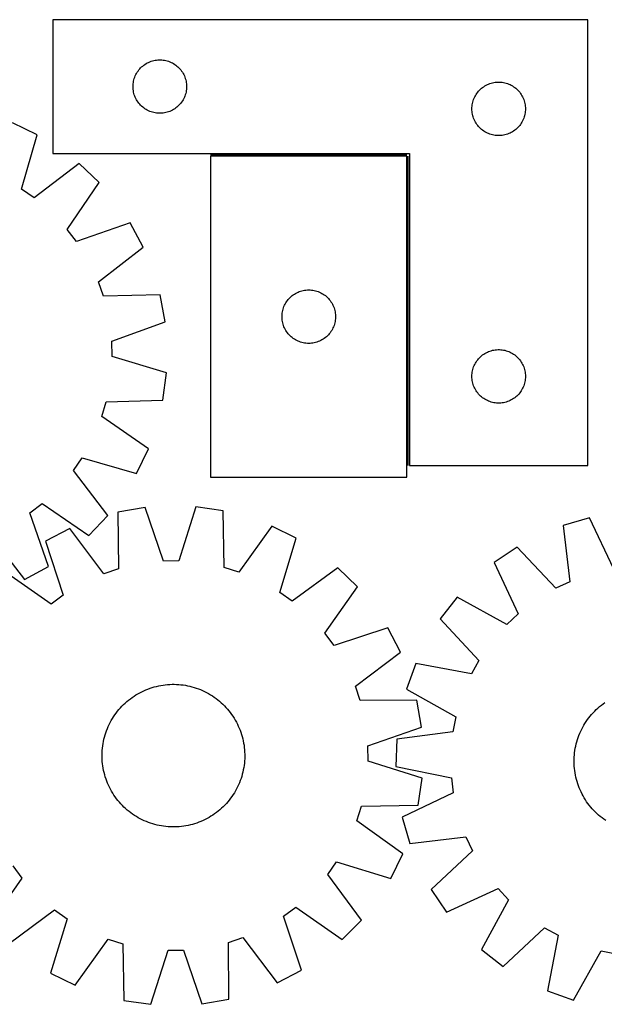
# Model space of a CAD drawing. Header units: millimetres. Extents: x 7 to 1493, y 7 to 2993.
# Tile 8 of 12: x 608 to 936, y 2124 to 2677. Entities that reach past the tile are written whole.
import ezdxf

# ---------------------------------------------------------------- set-up
doc = ezdxf.new("R2010")
doc.units = ezdxf.units.MM
doc.layers.add('COMMON', color=5, linetype='CONTINUOUS', true_color=0x0000ff)
doc.layers.add('CUT', color=7, linetype='CONTINUOUS', true_color=0x000000)

msp = doc.modelspace()

# ---------------------------------------------------------------- linework, layer by layer
at = {"layer": 'COMMON'}
for p, q in [((825.501551, 2600.802034), (715.501551, 2600.802034)), ((826.251552, 2426.552034), (826.251552, 2600.052033))]:
    msp.add_line(p, q, dxfattribs=at)
at = {"layer": 'CUT'}
for p, q in [((927.001552, 2676.552034), (627.001552, 2676.552034)), ((627.001552, 2676.552034), (627.001552, 2601.552034)), ((927.001552, 2426.552034), (927.001552, 2676.552034)), ((676.812452, 2650.060314), (677.392654, 2650.570241)), ((677.392654, 2650.570241), (677.998338, 2651.049623)), ((677.998338, 2651.049623), (678.627896, 2651.497189)), ((678.627896, 2651.497189), (679.27966, 2651.911753)), ((679.27966, 2651.911753), (679.951901, 2652.292216)), ((679.951901, 2652.292216), (680.642836, 2652.637568)), ((680.642836, 2652.637568), (681.350634, 2652.946893)), ((681.350634, 2652.946893), (682.073416, 2653.219372)), ((682.073416, 2653.219372), (682.809267, 2653.454282)), ((682.809267, 2653.454282), (683.556236, 2653.650999)), ((683.556236, 2653.650999), (684.312341, 2653.809003)), ((684.312341, 2653.809003), (685.075577, 2653.927874)), ((685.075577, 2653.927874), (685.84392, 2654.007297)), ((685.84392, 2654.007297), (686.615333, 2654.047061)), ((686.615333, 2654.047061), (687.387771, 2654.047061)), ((687.387771, 2654.047061), (688.159184, 2654.007297)), ((688.159184, 2654.007297), (688.927527, 2653.927874)), ((688.927527, 2653.927874), (689.690763, 2653.809003)), ((689.690763, 2653.809003), (690.446868, 2653.650999)), ((690.446868, 2653.650999), (691.193836, 2653.454282)), ((691.193836, 2653.454282), (691.929688, 2653.219372)), ((691.929688, 2653.219372), (692.65247, 2652.946893)), ((692.65247, 2652.946893), (693.360268, 2652.637568)), ((693.360268, 2652.637568), (694.051203, 2652.292216)), ((694.051203, 2652.292216), (694.723444, 2651.911753)), ((694.723444, 2651.911753), (695.375208, 2651.497189)), ((695.375208, 2651.497189), (696.004766, 2651.049623)), ((696.004766, 2651.049623), (696.61045, 2650.570241)), ((696.61045, 2650.570241), (697.190652, 2650.060314)), ((672.9658, 2644.343315), (673.256798, 2645.058842)), ((673.256798, 2645.058842), (673.584246, 2645.758441)), ((673.584246, 2645.758441), (673.947273, 2646.440255)), ((673.947273, 2646.440255), (674.344919, 2647.102477)), ((674.344919, 2647.102477), (674.776127, 2647.74335)), ((674.776127, 2647.74335), (675.239755, 2648.361176)), ((675.239755, 2648.361176), (675.734573, 2648.954316)), ((675.734573, 2648.954316), (676.259269, 2649.521196)), ((676.259269, 2649.521196), (676.812452, 2650.060314)), ((697.190652, 2650.060314), (697.743835, 2649.521196)), ((697.743835, 2649.521196), (698.268531, 2648.954316)), ((698.268531, 2648.954316), (698.763349, 2648.361176)), ((698.763349, 2648.361176), (699.226977, 2647.74335)), ((699.226977, 2647.74335), (699.658185, 2647.102477)), ((699.658185, 2647.102477), (700.055831, 2646.440255)), ((700.055831, 2646.440255), (700.418858, 2645.758441)), ((700.418858, 2645.758441), (700.746306, 2645.058842)), ((700.746306, 2645.058842), (701.037304, 2644.343315)), ((672.001552, 2639.052034), (672.021441, 2639.824215)), ((672.021441, 2639.824215), (672.081054, 2640.594349)), ((672.081054, 2640.594349), (672.180234, 2641.360393)), ((672.180234, 2641.360393), (672.318717, 2642.120315)), ((672.318717, 2642.120315), (672.496136, 2642.872101)), ((672.496136, 2642.872101), (672.712021, 2643.613756)), ((672.712021, 2643.613756), (672.9658, 2644.343315)), ((701.037304, 2644.343315), (701.291083, 2643.613756)), ((701.291083, 2643.613756), (701.506968, 2642.872101)), ((701.506968, 2642.872101), (701.684387, 2642.120315)), ((701.684387, 2642.120315), (701.82287, 2641.360393)), ((701.82287, 2641.360393), (701.92205, 2640.594349)), ((701.92205, 2640.594349), (701.981663, 2639.824215)), ((701.981663, 2639.824215), (702.001552, 2639.052034)), ((868.627896, 2638.997189), (869.27966, 2639.411753)), ((869.27966, 2639.411753), (869.951901, 2639.792216)), ((869.951901, 2639.792216), (870.642836, 2640.137568)), ((870.642836, 2640.137568), (871.350634, 2640.446893)), ((871.350634, 2640.446893), (872.073416, 2640.719372)), ((872.073416, 2640.719372), (872.809267, 2640.954282)), ((872.809267, 2640.954282), (873.556236, 2641.150999)), ((873.556236, 2641.150999), (874.312341, 2641.309003)), ((874.312341, 2641.309003), (875.075577, 2641.427874)), ((875.075577, 2641.427874), (875.84392, 2641.507297)), ((875.84392, 2641.507297), (876.615333, 2641.547061)), ((876.615333, 2641.547061), (877.387771, 2641.547061)), ((877.387771, 2641.547061), (878.159184, 2641.507297)), ((878.159184, 2641.507297), (878.927527, 2641.427874)), ((878.927527, 2641.427874), (879.690763, 2641.309003)), ((879.690763, 2641.309003), (880.446868, 2641.150999)), ((880.446868, 2641.150999), (881.193836, 2640.954282)), ((881.193836, 2640.954282), (881.929688, 2640.719372)), ((881.929688, 2640.719372), (882.65247, 2640.446893)), ((882.65247, 2640.446893), (883.360268, 2640.137568)), ((883.360268, 2640.137568), (884.051203, 2639.792216)), ((884.051203, 2639.792216), (884.723444, 2639.411753)), ((884.723444, 2639.411753), (885.375208, 2638.997189)), ((672.021441, 2638.279853), (672.001552, 2639.052034)), ((672.081054, 2637.509719), (672.021441, 2638.279853)), ((672.180234, 2636.743675), (672.081054, 2637.509719)), ((672.318717, 2635.983753), (672.180234, 2636.743675)), ((672.496136, 2635.231967), (672.318717, 2635.983753)), ((672.712021, 2634.490311), (672.496136, 2635.231967)), ((672.9658, 2633.760753), (672.712021, 2634.490311)), ((673.256798, 2633.045225), (672.9658, 2633.760753)), ((701.037304, 2633.760753), (700.746306, 2633.045225)), ((701.291083, 2634.490311), (701.037304, 2633.760753)), ((701.506968, 2635.231967), (701.291083, 2634.490311)), ((701.684387, 2635.983753), (701.506968, 2635.231967)), ((701.82287, 2636.743675), (701.684387, 2635.983753)), ((701.92205, 2637.509719), (701.82287, 2636.743675)), ((701.981663, 2638.279853), (701.92205, 2637.509719)), ((702.001552, 2639.052034), (701.981663, 2638.279853)), ((863.584246, 2633.258441), (863.947273, 2633.940255)), ((863.947273, 2633.940255), (864.344919, 2634.602477)), ((864.344919, 2634.602477), (864.776127, 2635.24335)), ((864.776127, 2635.24335), (865.239755, 2635.861176)), ((865.239755, 2635.861176), (865.734573, 2636.454316)), ((865.734573, 2636.454316), (866.259269, 2637.021196)), ((866.259269, 2637.021196), (866.812452, 2637.560314)), ((866.812452, 2637.560314), (867.392654, 2638.070241)), ((867.392654, 2638.070241), (867.998338, 2638.549623)), ((867.998338, 2638.549623), (868.627896, 2638.997189)), ((885.375208, 2638.997189), (886.004766, 2638.549623)), ((886.004766, 2638.549623), (886.61045, 2638.070241)), ((886.61045, 2638.070241), (887.190652, 2637.560314)), ((887.190652, 2637.560314), (887.743835, 2637.021196)), ((887.743835, 2637.021196), (888.268531, 2636.454316)), ((888.268531, 2636.454316), (888.763349, 2635.861176)), ((888.763349, 2635.861176), (889.226977, 2635.24335)), ((889.226977, 2635.24335), (889.658185, 2634.602477)), ((889.658185, 2634.602477), (890.055831, 2633.940255)), ((890.055831, 2633.940255), (890.418858, 2633.258441)), ((673.584246, 2632.345627), (673.256798, 2633.045225)), ((673.947273, 2631.663813), (673.584246, 2632.345627)), ((674.344919, 2631.001591), (673.947273, 2631.663813)), ((674.776127, 2630.360717), (674.344919, 2631.001591)), ((675.239755, 2629.742892), (674.776127, 2630.360717)), ((675.734573, 2629.149752), (675.239755, 2629.742892)), ((676.259269, 2628.582872), (675.734573, 2629.149752)), ((676.812452, 2628.043753), (676.259269, 2628.582872)), ((677.392654, 2627.533827), (676.812452, 2628.043753)), ((697.190652, 2628.043753), (696.61045, 2627.533827)), ((697.743835, 2628.582872), (697.190652, 2628.043753)), ((698.268531, 2629.149752), (697.743835, 2628.582872)), ((698.763349, 2629.742892), (698.268531, 2629.149752)), ((699.226977, 2630.360717), (698.763349, 2629.742892)), ((699.658185, 2631.001591), (699.226977, 2630.360717)), ((700.055831, 2631.663813), (699.658185, 2631.001591)), ((700.418858, 2632.345627), (700.055831, 2631.663813)), ((700.746306, 2633.045225), (700.418858, 2632.345627)), ((862.021441, 2627.324215), (862.081054, 2628.094349)), ((862.081054, 2628.094349), (862.180234, 2628.860393)), ((862.180234, 2628.860393), (862.318717, 2629.620315)), ((862.318717, 2629.620315), (862.496136, 2630.372101)), ((862.496136, 2630.372101), (862.712021, 2631.113756)), ((862.712021, 2631.113756), (862.9658, 2631.843315)), ((862.9658, 2631.843315), (863.256798, 2632.558842)), ((863.256798, 2632.558842), (863.584246, 2633.258441)), ((890.418858, 2633.258441), (890.746306, 2632.558842)), ((890.746306, 2632.558842), (891.037304, 2631.843315)), ((891.037304, 2631.843315), (891.291083, 2631.113756)), ((891.291083, 2631.113756), (891.506968, 2630.372101)), ((891.506968, 2630.372101), (891.684387, 2629.620315)), ((891.684387, 2629.620315), (891.82287, 2628.860393)), ((891.82287, 2628.860393), (891.92205, 2628.094349)), ((891.92205, 2628.094349), (891.981663, 2627.324215)), ((677.998338, 2627.054445), (677.392654, 2627.533827)), ((678.627896, 2626.606879), (677.998338, 2627.054445)), ((679.27966, 2626.192314), (678.627896, 2626.606879)), ((679.951901, 2625.811852), (679.27966, 2626.192314)), ((680.642836, 2625.4665), (679.951901, 2625.811852)), ((681.350634, 2625.157174), (680.642836, 2625.4665)), ((682.073416, 2624.884695), (681.350634, 2625.157174)), ((682.809267, 2624.649786), (682.073416, 2624.884695)), ((683.556236, 2624.453068), (682.809267, 2624.649786)), ((684.312341, 2624.295065), (683.556236, 2624.453068)), ((685.075577, 2624.176194), (684.312341, 2624.295065)), ((685.84392, 2624.096771), (685.075577, 2624.176194)), ((686.615333, 2624.057007), (685.84392, 2624.096771)), ((687.387771, 2624.057007), (686.615333, 2624.057007)), ((688.159184, 2624.096771), (687.387771, 2624.057007)), ((688.927527, 2624.176194), (688.159184, 2624.096771)), ((689.690763, 2624.295065), (688.927527, 2624.176194)), ((690.446868, 2624.453068), (689.690763, 2624.295065)), ((691.193836, 2624.649786), (690.446868, 2624.453068)), ((691.929688, 2624.884695), (691.193836, 2624.649786)), ((692.65247, 2625.157174), (691.929688, 2624.884695)), ((693.360268, 2625.4665), (692.65247, 2625.157174)), ((694.051203, 2625.811852), (693.360268, 2625.4665)), ((694.723444, 2626.192314), (694.051203, 2625.811852)), ((695.375208, 2626.606879), (694.723444, 2626.192314)), ((696.004766, 2627.054445), (695.375208, 2626.606879)), ((696.61045, 2627.533827), (696.004766, 2627.054445)), ((862.001552, 2626.552034), (862.021441, 2627.324215)), ((862.021441, 2625.779853), (862.001552, 2626.552034)), ((862.081054, 2625.009719), (862.021441, 2625.779853)), ((862.180234, 2624.243675), (862.081054, 2625.009719)), ((862.318717, 2623.483753), (862.180234, 2624.243675)), ((862.496136, 2622.731967), (862.318717, 2623.483753)), ((862.712021, 2621.990311), (862.496136, 2622.731967)), ((891.506968, 2622.731967), (891.291083, 2621.990311)), ((891.684387, 2623.483753), (891.506968, 2622.731967)), ((891.82287, 2624.243675), (891.684387, 2623.483753)), ((891.92205, 2625.009719), (891.82287, 2624.243675)), ((891.981663, 2625.779853), (891.92205, 2625.009719)), ((891.981663, 2627.324215), (892.001552, 2626.552034)), ((892.001552, 2626.552034), (891.981663, 2625.779853)), ((618.304912, 2612.021539), (604.419418, 2618.649029)), ((862.9658, 2621.260753), (862.712021, 2621.990311)), ((863.256798, 2620.545225), (862.9658, 2621.260753)), ((863.584246, 2619.845627), (863.256798, 2620.545225)), ((863.947273, 2619.163813), (863.584246, 2619.845627)), ((864.344919, 2618.501591), (863.947273, 2619.163813)), ((864.776127, 2617.860717), (864.344919, 2618.501591)), ((865.239755, 2617.242892), (864.776127, 2617.860717)), ((865.734573, 2616.649752), (865.239755, 2617.242892)), ((888.763349, 2617.242892), (888.268531, 2616.649752)), ((889.226977, 2617.860717), (888.763349, 2617.242892)), ((889.658185, 2618.501591), (889.226977, 2617.860717)), ((890.055831, 2619.163813), (889.658185, 2618.501591)), ((890.418858, 2619.845627), (890.055831, 2619.163813)), ((890.746306, 2620.545225), (890.418858, 2619.845627)), ((891.037304, 2621.260753), (890.746306, 2620.545225)), ((891.291083, 2621.990311), (891.037304, 2621.260753)), ((609.443555, 2581.518243), (618.304912, 2612.021539)), ((866.259269, 2616.082872), (865.734573, 2616.649752)), ((866.812452, 2615.543753), (866.259269, 2616.082872)), ((867.392654, 2615.033827), (866.812452, 2615.543753)), ((867.998338, 2614.554445), (867.392654, 2615.033827)), ((868.627896, 2614.106879), (867.998338, 2614.554445)), ((869.27966, 2613.692314), (868.627896, 2614.106879)), ((869.951901, 2613.311852), (869.27966, 2613.692314)), ((870.642836, 2612.9665), (869.951901, 2613.311852)), ((871.350634, 2612.657174), (870.642836, 2612.9665)), ((872.073416, 2612.384695), (871.350634, 2612.657174)), ((872.809267, 2612.149786), (872.073416, 2612.384695)), ((873.556236, 2611.953068), (872.809267, 2612.149786)), ((874.312341, 2611.795065), (873.556236, 2611.953068)), ((875.075577, 2611.676194), (874.312341, 2611.795065)), ((875.84392, 2611.596771), (875.075577, 2611.676194)), ((876.615333, 2611.557007), (875.84392, 2611.596771)), ((877.387771, 2611.557007), (876.615333, 2611.557007)), ((878.159184, 2611.596771), (877.387771, 2611.557007)), ((878.927527, 2611.676194), (878.159184, 2611.596771)), ((879.690763, 2611.795065), (878.927527, 2611.676194)), ((880.446868, 2611.953068), (879.690763, 2611.795065)), ((881.193836, 2612.149786), (880.446868, 2611.953068)), ((881.929688, 2612.384695), (881.193836, 2612.149786)), ((882.65247, 2612.657174), (881.929688, 2612.384695)), ((883.360268, 2612.9665), (882.65247, 2612.657174)), ((884.051203, 2613.311852), (883.360268, 2612.9665)), ((884.723444, 2613.692314), (884.051203, 2613.311852)), ((885.375208, 2614.106879), (884.723444, 2613.692314)), ((886.004766, 2614.554445), (885.375208, 2614.106879)), ((886.61045, 2615.033827), (886.004766, 2614.554445)), ((887.190652, 2615.543753), (886.61045, 2615.033827)), ((887.743835, 2616.082872), (887.190652, 2615.543753)), ((888.268531, 2616.649752), (887.743835, 2616.082872)), ((627.001552, 2601.552034), (827.001552, 2601.552034)), ((827.001552, 2601.552034), (827.001552, 2426.552034)), ((641.820304, 2595.85082), (616.508629, 2576.659837)), ((652.978186, 2585.25685), (641.820304, 2595.85082)), ((825.501551, 2600.052033), (715.501551, 2600.052033)), ((715.501551, 2600.052033), (715.501551, 2420.052033)), ((825.501551, 2420.052033), (825.501551, 2600.052033)), ((635.124498, 2558.9848), (652.978186, 2585.25685)), ((616.508629, 2576.659837), (609.443555, 2581.518243)), ((670.345626, 2562.610926), (640.342452, 2552.180954)), ((677.683685, 2549.087486), (670.345626, 2562.610926)), ((640.342452, 2552.180954), (635.124498, 2558.9848)), ((652.58531, 2529.618376), (677.683685, 2549.087486)), ((655.445375, 2521.535097), (652.58531, 2529.618376)), ((763.11333, 2523.106311), (763.795144, 2523.469339)), ((763.795144, 2523.469339), (764.494742, 2523.796786)), ((764.494742, 2523.796786), (765.21027, 2524.087785)), ((765.21027, 2524.087785), (765.939828, 2524.341564)), ((765.939828, 2524.341564), (766.681484, 2524.557449)), ((766.681484, 2524.557449), (767.43327, 2524.734868)), ((767.43327, 2524.734868), (768.193192, 2524.873351)), ((768.193192, 2524.873351), (768.959236, 2524.972531)), ((768.959236, 2524.972531), (769.72937, 2525.032144)), ((769.72937, 2525.032144), (770.501551, 2525.052033)), ((770.501551, 2525.052033), (771.273732, 2525.032144)), ((771.273732, 2525.032144), (772.043866, 2524.972531)), ((772.043866, 2524.972531), (772.80991, 2524.873351)), ((772.80991, 2524.873351), (773.569832, 2524.734868)), ((773.569832, 2524.734868), (774.321618, 2524.557449)), ((774.321618, 2524.557449), (775.063273, 2524.341564)), ((775.063273, 2524.341564), (775.792832, 2524.087785)), ((775.792832, 2524.087785), (776.50836, 2523.796786)), ((776.50836, 2523.796786), (777.207958, 2523.469339)), ((777.207958, 2523.469339), (777.889772, 2523.106311)), ((687.203127, 2522.183099), (655.445375, 2521.535097)), ((690.003064, 2507.053958), (687.203127, 2522.183099)), ((757.261369, 2517.101684), (757.641832, 2517.773925)), ((757.641832, 2517.773925), (758.056396, 2518.425689)), ((758.056396, 2518.425689), (758.503962, 2519.055247)), ((758.503962, 2519.055247), (758.983344, 2519.660931)), ((758.983344, 2519.660931), (759.49327, 2520.241133)), ((759.49327, 2520.241133), (760.032389, 2520.794316)), ((760.032389, 2520.794316), (760.599269, 2521.319012)), ((760.599269, 2521.319012), (761.192409, 2521.81383)), ((761.192409, 2521.81383), (761.810234, 2522.277458)), ((761.810234, 2522.277458), (762.451108, 2522.708666)), ((762.451108, 2522.708666), (763.11333, 2523.106311)), ((777.889772, 2523.106311), (778.551994, 2522.708666)), ((778.551994, 2522.708666), (779.192867, 2522.277458)), ((779.192867, 2522.277458), (779.810693, 2521.81383)), ((779.810693, 2521.81383), (780.403833, 2521.319012)), ((780.403833, 2521.319012), (780.970713, 2520.794316)), ((780.970713, 2520.794316), (781.509831, 2520.241133)), ((781.509831, 2520.241133), (782.019758, 2519.660931)), ((782.019758, 2519.660931), (782.49914, 2519.055247)), ((782.49914, 2519.055247), (782.946706, 2518.425689)), ((782.946706, 2518.425689), (783.36127, 2517.773925)), ((783.36127, 2517.773925), (783.741733, 2517.101684)), ((755.625711, 2511.978008), (755.744582, 2512.741244)), ((755.744582, 2512.741244), (755.902585, 2513.497349)), ((755.902585, 2513.497349), (756.099303, 2514.244317)), ((756.099303, 2514.244317), (756.334213, 2514.980169)), ((756.334213, 2514.980169), (756.606691, 2515.702951)), ((756.606691, 2515.702951), (756.916017, 2516.410749)), ((756.916017, 2516.410749), (757.261369, 2517.101684)), ((783.741733, 2517.101684), (784.087085, 2516.410749)), ((784.087085, 2516.410749), (784.39641, 2515.702951)), ((784.39641, 2515.702951), (784.668889, 2514.980169)), ((784.668889, 2514.980169), (784.903799, 2514.244317)), ((784.903799, 2514.244317), (785.100517, 2513.497349)), ((785.100517, 2513.497349), (785.25852, 2512.741244)), ((785.25852, 2512.741244), (785.377391, 2511.978008)), ((660.116804, 2496.293558), (690.003064, 2507.053958)), ((755.506524, 2510.438252), (755.546288, 2511.209665)), ((755.506524, 2509.665814), (755.506524, 2510.438252)), ((755.546288, 2508.894401), (755.506524, 2509.665814)), ((755.546288, 2511.209665), (755.625711, 2511.978008)), ((755.625711, 2508.126058), (755.546288, 2508.894401)), ((755.744582, 2507.362821), (755.625711, 2508.126058)), ((755.902585, 2506.606717), (755.744582, 2507.362821)), ((756.099303, 2505.859748), (755.902585, 2506.606717)), ((785.100517, 2506.606717), (784.903799, 2505.859748)), ((785.25852, 2507.362821), (785.100517, 2506.606717)), ((785.377391, 2508.126058), (785.25852, 2507.362821)), ((785.377391, 2511.978008), (785.456814, 2511.209665)), ((785.456814, 2508.894401), (785.377391, 2508.126058)), ((785.456814, 2511.209665), (785.496578, 2510.438252)), ((785.496578, 2509.665814), (785.456814, 2508.894401)), ((785.496578, 2510.438252), (785.496578, 2509.665814)), ((756.334213, 2505.123897), (756.099303, 2505.859748)), ((756.606691, 2504.401114), (756.334213, 2505.123897)), ((756.916017, 2503.693317), (756.606691, 2504.401114)), ((757.261369, 2503.002382), (756.916017, 2503.693317)), ((757.641832, 2502.330141), (757.261369, 2503.002382)), ((758.056396, 2501.678377), (757.641832, 2502.330141)), ((758.503962, 2501.048819), (758.056396, 2501.678377)), ((758.983344, 2500.443135), (758.503962, 2501.048819)), ((782.49914, 2501.048819), (782.019758, 2500.443135)), ((782.946706, 2501.678377), (782.49914, 2501.048819)), ((783.36127, 2502.330141), (782.946706, 2501.678377)), ((783.741733, 2503.002382), (783.36127, 2502.330141)), ((784.087085, 2503.693317), (783.741733, 2503.002382)), ((784.39641, 2504.401114), (784.087085, 2503.693317)), ((784.668889, 2505.123897), (784.39641, 2504.401114)), ((784.903799, 2505.859748), (784.668889, 2505.123897)), ((660.339017, 2487.722095), (660.116804, 2496.293558)), ((759.49327, 2499.862933), (758.983344, 2500.443135)), ((760.032389, 2499.30975), (759.49327, 2499.862933)), ((760.599269, 2498.785054), (760.032389, 2499.30975)), ((761.192409, 2498.290236), (760.599269, 2498.785054)), ((761.810234, 2497.826608), (761.192409, 2498.290236)), ((762.451108, 2497.395399), (761.810234, 2497.826608)), ((763.11333, 2496.997754), (762.451108, 2497.395399)), ((763.795144, 2496.634727), (763.11333, 2496.997754)), ((764.494742, 2496.307279), (763.795144, 2496.634727)), ((765.21027, 2496.016281), (764.494742, 2496.307279)), ((765.939828, 2495.762502), (765.21027, 2496.016281)), ((766.681484, 2495.546617), (765.939828, 2495.762502)), ((767.43327, 2495.369198), (766.681484, 2495.546617)), ((774.321618, 2495.546617), (773.569832, 2495.369198)), ((775.063273, 2495.762502), (774.321618, 2495.546617)), ((775.792832, 2496.016281), (775.063273, 2495.762502)), ((776.50836, 2496.307279), (775.792832, 2496.016281)), ((777.207958, 2496.634727), (776.50836, 2496.307279)), ((777.889772, 2496.997754), (777.207958, 2496.634727)), ((778.551994, 2497.395399), (777.889772, 2496.997754)), ((779.192867, 2497.826608), (778.551994, 2497.395399)), ((779.810693, 2498.290236), (779.192867, 2497.826608)), ((780.403833, 2498.785054), (779.810693, 2498.290236)), ((780.970713, 2499.30975), (780.403833, 2498.785054)), ((781.509831, 2499.862933), (780.970713, 2499.30975)), ((782.019758, 2500.443135), (781.509831, 2499.862933)), ((768.193192, 2495.230714), (767.43327, 2495.369198)), ((768.959236, 2495.131535), (768.193192, 2495.230714)), ((769.72937, 2495.071922), (768.959236, 2495.131535)), ((770.501551, 2495.052033), (769.72937, 2495.071922)), ((771.273732, 2495.071922), (770.501551, 2495.052033)), ((772.043866, 2495.131535), (771.273732, 2495.071922)), ((772.80991, 2495.230714), (772.043866, 2495.131535)), ((773.569832, 2495.369198), (772.80991, 2495.230714)), ((869.951901, 2489.792216), (870.642836, 2490.137568)), ((870.642836, 2490.137568), (871.350634, 2490.446893)), ((871.350634, 2490.446893), (872.073416, 2490.719372)), ((872.073416, 2490.719372), (872.809267, 2490.954282)), ((872.809267, 2490.954282), (873.556236, 2491.150999)), ((873.556236, 2491.150999), (874.312341, 2491.309003)), ((874.312341, 2491.309003), (875.075577, 2491.427874)), ((875.075577, 2491.427874), (875.84392, 2491.507297)), ((875.84392, 2491.507297), (876.615333, 2491.547061)), ((876.615333, 2491.547061), (877.387771, 2491.547061)), ((877.387771, 2491.547061), (878.159184, 2491.507297)), ((878.159184, 2491.507297), (878.927527, 2491.427874)), ((878.927527, 2491.427874), (879.690763, 2491.309003)), ((879.690763, 2491.309003), (880.446868, 2491.150999)), ((880.446868, 2491.150999), (881.193836, 2490.954282)), ((881.193836, 2490.954282), (881.929688, 2490.719372)), ((881.929688, 2490.719372), (882.65247, 2490.446893)), ((882.65247, 2490.446893), (883.360268, 2490.137568)), ((883.360268, 2490.137568), (884.051203, 2489.792216)), ((690.742678, 2478.524696), (660.339017, 2487.722095)), ((863.947273, 2483.940255), (864.344919, 2484.602477)), ((864.344919, 2484.602477), (864.776127, 2485.24335)), ((864.776127, 2485.24335), (865.239755, 2485.861176)), ((865.239755, 2485.861176), (865.734573, 2486.454316)), ((865.734573, 2486.454316), (866.259269, 2487.021196)), ((866.259269, 2487.021196), (866.812452, 2487.560314)), ((866.812452, 2487.560314), (867.392654, 2488.070241)), ((867.392654, 2488.070241), (867.998338, 2488.549623)), ((867.998338, 2488.549623), (868.627896, 2488.997189)), ((868.627896, 2488.997189), (869.27966, 2489.411753)), ((869.27966, 2489.411753), (869.951901, 2489.792216)), ((884.051203, 2489.792216), (884.723444, 2489.411753)), ((884.723444, 2489.411753), (885.375208, 2488.997189)), ((885.375208, 2488.997189), (886.004766, 2488.549623)), ((886.004766, 2488.549623), (886.61045, 2488.070241)), ((886.61045, 2488.070241), (887.190652, 2487.560314)), ((887.190652, 2487.560314), (887.743835, 2487.021196)), ((887.743835, 2487.021196), (888.268531, 2486.454316)), ((888.268531, 2486.454316), (888.763349, 2485.861176)), ((888.763349, 2485.861176), (889.226977, 2485.24335)), ((889.226977, 2485.24335), (889.658185, 2484.602477)), ((889.658185, 2484.602477), (890.055831, 2483.940255)), ((862.180234, 2478.860393), (862.318717, 2479.620315)), ((862.318717, 2479.620315), (862.496136, 2480.372101)), ((862.496136, 2480.372101), (862.712021, 2481.113756)), ((862.712021, 2481.113756), (862.9658, 2481.843315)), ((862.9658, 2481.843315), (863.256798, 2482.558842)), ((863.256798, 2482.558842), (863.584246, 2483.258441)), ((863.584246, 2483.258441), (863.947273, 2483.940255)), ((890.055831, 2483.940255), (890.418858, 2483.258441)), ((890.418858, 2483.258441), (890.746306, 2482.558842)), ((890.746306, 2482.558842), (891.037304, 2481.843315)), ((891.037304, 2481.843315), (891.291083, 2481.113756)), ((891.291083, 2481.113756), (891.506968, 2480.372101)), ((891.506968, 2480.372101), (891.684387, 2479.620315)), ((891.684387, 2479.620315), (891.82287, 2478.860393)), ((688.730414, 2463.2708), (690.742678, 2478.524696)), ((862.001552, 2476.552034), (862.021441, 2477.324215)), ((862.021441, 2475.779853), (862.001552, 2476.552034)), ((862.021441, 2477.324215), (862.081054, 2478.094349)), ((862.081054, 2475.009719), (862.021441, 2475.779853)), ((862.081054, 2478.094349), (862.180234, 2478.860393)), ((862.180234, 2474.243675), (862.081054, 2475.009719)), ((862.318717, 2473.483753), (862.180234, 2474.243675)), ((862.496136, 2472.731967), (862.318717, 2473.483753)), ((891.684387, 2473.483753), (891.506968, 2472.731967)), ((891.82287, 2474.243675), (891.684387, 2473.483753)), ((891.82287, 2478.860393), (891.92205, 2478.094349)), ((891.92205, 2475.009719), (891.82287, 2474.243675)), ((891.92205, 2478.094349), (891.981663, 2477.324215)), ((891.981663, 2475.779853), (891.92205, 2475.009719)), ((891.981663, 2477.324215), (892.001552, 2476.552034)), ((892.001552, 2476.552034), (891.981663, 2475.779853)), ((862.712021, 2471.990311), (862.496136, 2472.731967)), ((862.9658, 2471.260753), (862.712021, 2471.990311)), ((863.256798, 2470.545225), (862.9658, 2471.260753)), ((863.584246, 2469.845627), (863.256798, 2470.545225)), ((863.947273, 2469.163813), (863.584246, 2469.845627)), ((864.344919, 2468.501591), (863.947273, 2469.163813)), ((864.776127, 2467.860717), (864.344919, 2468.501591)), ((889.658185, 2468.501591), (889.226977, 2467.860717)), ((890.055831, 2469.163813), (889.658185, 2468.501591)), ((890.418858, 2469.845627), (890.055831, 2469.163813)), ((890.746306, 2470.545225), (890.418858, 2469.845627)), ((891.037304, 2471.260753), (890.746306, 2470.545225)), ((891.291083, 2471.990311), (891.037304, 2471.260753)), ((891.506968, 2472.731967), (891.291083, 2471.990311)), ((656.981746, 2462.272414), (688.730414, 2463.2708)), ((865.239755, 2467.242892), (864.776127, 2467.860717)), ((865.734573, 2466.649752), (865.239755, 2467.242892)), ((866.259269, 2466.082872), (865.734573, 2466.649752)), ((866.812452, 2465.543753), (866.259269, 2466.082872)), ((867.392654, 2465.033827), (866.812452, 2465.543753)), ((867.998338, 2464.554445), (867.392654, 2465.033827)), ((868.627896, 2464.106879), (867.998338, 2464.554445)), ((869.27966, 2463.692314), (868.627896, 2464.106879)), ((869.951901, 2463.311852), (869.27966, 2463.692314)), ((870.642836, 2462.9665), (869.951901, 2463.311852)), ((871.350634, 2462.657174), (870.642836, 2462.9665)), ((872.073416, 2462.384695), (871.350634, 2462.657174)), ((882.65247, 2462.657174), (881.929688, 2462.384695)), ((883.360268, 2462.9665), (882.65247, 2462.657174)), ((884.051203, 2463.311852), (883.360268, 2462.9665)), ((884.723444, 2463.692314), (884.051203, 2463.311852)), ((885.375208, 2464.106879), (884.723444, 2463.692314)), ((886.004766, 2464.554445), (885.375208, 2464.106879)), ((886.61045, 2465.033827), (886.004766, 2464.554445)), ((887.190652, 2465.543753), (886.61045, 2465.033827)), ((887.743835, 2466.082872), (887.190652, 2465.543753)), ((888.268531, 2466.649752), (887.743835, 2466.082872)), ((888.763349, 2467.242892), (888.268531, 2466.649752)), ((889.226977, 2467.860717), (888.763349, 2467.242892)), ((654.544355, 2454.0518), (656.981746, 2462.272414)), ((872.809267, 2462.149786), (872.073416, 2462.384695)), ((873.556236, 2461.953068), (872.809267, 2462.149786)), ((874.312341, 2461.795065), (873.556236, 2461.953068)), ((875.075577, 2461.676194), (874.312341, 2461.795065)), ((875.84392, 2461.596771), (875.075577, 2461.676194)), ((876.615333, 2461.557007), (875.84392, 2461.596771)), ((877.387771, 2461.557007), (876.615333, 2461.557007)), ((878.159184, 2461.596771), (877.387771, 2461.557007)), ((878.927527, 2461.676194), (878.159184, 2461.596771)), ((879.690763, 2461.795065), (878.927527, 2461.676194)), ((880.446868, 2461.953068), (879.690763, 2461.795065)), ((881.193836, 2462.149786), (880.446868, 2461.953068)), ((881.929688, 2462.384695), (881.193836, 2462.149786)), ((680.617803, 2435.909306), (654.544355, 2454.0518)), ((673.990313, 2422.023813), (680.617803, 2435.909306)), ((638.62861, 2423.820096), (643.487016, 2430.885169)), ((643.487016, 2430.885169), (673.990313, 2422.023813)), ((657.819594, 2398.508421), (638.62861, 2423.820096)), ((827.001552, 2426.552034), (927.001552, 2426.552034)), ((715.501551, 2420.052033), (825.501551, 2420.052033)), ((614.149728, 2399.986272), (620.953574, 2405.204227)), ((620.953574, 2405.204227), (647.225623, 2387.350539)), ((678.716636, 2402.968347), (663.549405, 2400.382683)), ((689.053238, 2372.932878), (678.716636, 2402.968347)), ((707.253506, 2403.304359), (697.626987, 2373.033831)), ((722.477413, 2401.07654), (707.253506, 2403.304359)), ((624.5797, 2369.983099), (614.149728, 2399.986272)), ((647.225623, 2387.350539), (657.819594, 2398.508421)), ((663.549405, 2400.382683), (663.74815, 2368.618942)), ((723.026635, 2369.316926), (722.477413, 2401.07654)), ((927.922551, 2397.185343), (913.13902, 2392.921804)), ((941.549187, 2368.492321), (927.922551, 2397.185343)), ((636.513063, 2391.244739), (622.887184, 2384.098694)), ((655.625226, 2365.873495), (636.513063, 2391.244739)), ((749.721422, 2392.577729), (731.211952, 2366.763504)), ((763.511785, 2385.754501), (749.721422, 2392.577729)), ((913.13902, 2392.921804), (916.884267, 2361.37901)), ((591.587149, 2387.743415), (611.05626, 2362.645039)), ((754.219866, 2355.379594), (763.511785, 2385.754501)), ((622.887184, 2384.098694), (632.891737, 2353.950996)), ((887.292479, 2380.821302), (874.550012, 2372.198073)), ((909.118812, 2357.743479), (887.292479, 2380.821302)), ((611.05626, 2362.645039), (624.5797, 2369.983099)), ((663.74815, 2368.618942), (655.625226, 2365.873495)), ((697.626987, 2373.033831), (689.053238, 2372.932878)), ((731.211952, 2366.763504), (723.026635, 2369.316926)), ((786.796101, 2369.25279), (761.215513, 2350.421744)), ((797.803022, 2358.502058), (786.796101, 2369.25279)), ((874.550012, 2372.198073), (887.859213, 2343.356438)), ((626.014767, 2348.8298), (599.997875, 2367.053303)), ((779.579518, 2332.485166), (797.803022, 2358.502058)), ((916.884267, 2361.37901), (909.118812, 2357.743479)), ((632.891737, 2353.950996), (626.014767, 2348.8298)), ((761.215513, 2350.421744), (754.219866, 2355.379594)), ((853.707751, 2352.702792), (844.253669, 2340.563975)), ((881.597267, 2337.499185), (853.707751, 2352.702792)), ((887.859213, 2343.356438), (881.597267, 2337.499185)), ((814.848412, 2335.612749), (784.700715, 2325.608195)), ((821.994457, 2321.986869), (814.848412, 2335.612749)), ((844.253669, 2340.563975), (865.824027, 2317.246719)), ((784.700715, 2325.608195), (779.579518, 2332.485166)), ((796.623214, 2302.874707), (821.994457, 2321.986869)), ((830.455875, 2315.582248), (825.215609, 2301.116075)), ((861.678554, 2309.741093), (830.455875, 2315.582248)), ((865.824027, 2317.246719), (861.678554, 2309.741093)), ((682.71343, 2302.060427), (683.918737, 2302.415731)), ((683.918737, 2302.415731), (685.13461, 2302.732999)), ((685.13461, 2302.732999), (686.359849, 2303.01192)), ((686.359849, 2303.01192), (687.593244, 2303.252218)), ((687.593244, 2303.252218), (688.833579, 2303.453655)), ((688.833579, 2303.453655), (690.079629, 2303.616033)), ((690.079629, 2303.616033), (691.330164, 2303.739191)), ((691.330164, 2303.739191), (692.583951, 2303.823008)), ((692.583951, 2303.823008), (693.839752, 2303.867402)), ((693.839752, 2303.867402), (695.096328, 2303.872328)), ((695.096328, 2303.872328), (696.352438, 2303.837782)), ((696.352438, 2303.837782), (697.606843, 2303.763797)), ((697.606843, 2303.763797), (698.858306, 2303.650447)), ((698.858306, 2303.650447), (700.105591, 2303.497843)), ((700.105591, 2303.497843), (701.347466, 2303.306137)), ((701.347466, 2303.306137), (702.582708, 2303.075517)), ((702.582708, 2303.075517), (703.810096, 2302.80621)), ((703.810096, 2302.80621), (705.028419, 2302.498484)), ((705.028419, 2302.498484), (706.236475, 2302.152641)), ((799.36866, 2294.751783), (796.623214, 2302.874707)), ((671.496502, 2296.51068), (672.533023, 2297.221055)), ((672.533023, 2297.221055), (673.591345, 2297.898521)), ((673.591345, 2297.898521), (674.670425, 2298.54241)), ((674.670425, 2298.54241), (675.769198, 2299.152087)), ((675.769198, 2299.152087), (676.886579, 2299.726949)), ((676.886579, 2299.726949), (678.021465, 2300.26643)), ((678.021465, 2300.26643), (679.172737, 2300.769998)), ((679.172737, 2300.769998), (680.339258, 2301.237154)), ((680.339258, 2301.237154), (681.519877, 2301.667439)), ((681.519877, 2301.667439), (682.71343, 2302.060427)), ((706.236475, 2302.152641), (707.433072, 2301.769023)), ((707.433072, 2301.769023), (708.617028, 2301.348007)), ((708.617028, 2301.348007), (709.787176, 2300.890011)), ((709.787176, 2300.890011), (710.942361, 2300.395486)), ((710.942361, 2300.395486), (712.081442, 2299.864919)), ((712.081442, 2299.864919), (713.203295, 2299.298834)), ((713.203295, 2299.298834), (714.306814, 2298.697791)), ((714.306814, 2298.697791), (715.390909, 2298.062382)), ((715.390909, 2298.062382), (716.454511, 2297.393234)), ((716.454511, 2297.393234), (717.496569, 2296.691008)), ((825.215609, 2301.116075), (852.935667, 2285.605654)), ((664.934277, 2290.679423), (665.790872, 2291.598799)), ((665.790872, 2291.598799), (666.675922, 2292.490815)), ((666.675922, 2292.490815), (667.588554, 2293.354592)), ((667.588554, 2293.354592), (668.527868, 2294.189275)), ((668.527868, 2294.189275), (669.492936, 2294.994042)), ((669.492936, 2294.994042), (670.482806, 2295.768098)), ((670.482806, 2295.768098), (671.496502, 2296.51068)), ((717.496569, 2296.691008), (718.516055, 2295.956397)), ((718.516055, 2295.956397), (719.511964, 2295.190125)), ((719.511964, 2295.190125), (720.483312, 2294.392949)), ((720.483312, 2294.392949), (721.429141, 2293.565655)), ((721.429141, 2293.565655), (722.348518, 2292.709061)), ((722.348518, 2292.709061), (723.240534, 2291.824011)), ((723.240534, 2291.824011), (724.10431, 2290.911379)), ((831.132401, 2294.950527), (799.36866, 2294.751783)), ((833.718066, 2279.783297), (831.132401, 2294.950527)), ((932.63803, 2290.587363), (933.588722, 2291.409063)), ((933.588722, 2291.409063), (934.564755, 2292.200496)), ((934.564755, 2292.200496), (935.565166, 2292.960881)), ((935.565166, 2292.960881), (936.588968, 2293.689466)), ((661.106698, 2285.704792), (661.808924, 2286.74685)), ((661.808924, 2286.74685), (662.543536, 2287.766337)), ((662.543536, 2287.766337), (663.309808, 2288.762245)), ((663.309808, 2288.762245), (664.106984, 2289.733594)), ((664.106984, 2289.733594), (664.934277, 2290.679423)), ((724.10431, 2290.911379), (724.938994, 2289.972065)), ((724.938994, 2289.972065), (725.743761, 2289.006997)), ((725.743761, 2289.006997), (726.517817, 2288.017126)), ((726.517817, 2288.017126), (727.260399, 2287.003431)), ((727.260399, 2287.003431), (727.970773, 2285.96691)), ((727.970773, 2285.96691), (728.64824, 2284.908587)), ((927.516716, 2285.068944), (928.296598, 2286.054232)), ((928.296598, 2286.054232), (929.107043, 2287.014537)), ((929.107043, 2287.014537), (929.947252, 2287.948911)), ((929.947252, 2287.948911), (930.816396, 2288.856433)), ((930.816396, 2288.856433), (931.713617, 2289.736206)), ((931.713617, 2289.736206), (932.63803, 2290.587363)), ((658.104447, 2280.192642), (658.635014, 2281.331723)), ((658.635014, 2281.331723), (659.201098, 2282.453577)), ((659.201098, 2282.453577), (659.802141, 2283.557095)), ((659.802141, 2283.557095), (660.437551, 2284.641191)), ((660.437551, 2284.641191), (661.106698, 2285.704792)), ((728.64824, 2284.908587), (729.292129, 2283.829507)), ((729.292129, 2283.829507), (729.901805, 2282.730735)), ((729.901805, 2282.730735), (730.476668, 2281.613354)), ((730.476668, 2281.613354), (731.016149, 2280.478468)), ((731.016149, 2280.478468), (731.519716, 2279.327196)), ((852.935667, 2285.605654), (851.312453, 2277.186357)), ((924.101607, 2279.802604), (924.717754, 2280.897762)), ((924.717754, 2280.897762), (925.367996, 2281.973025)), ((925.367996, 2281.973025), (926.051693, 2283.027333)), ((926.051693, 2283.027333), (926.768168, 2284.059646)), ((926.768168, 2284.059646), (927.516716, 2285.068944)), ((656.001449, 2274.2787), (656.347292, 2275.486756)), ((656.347292, 2275.486756), (656.73091, 2276.683353)), ((656.73091, 2276.683353), (657.151925, 2277.86731)), ((657.151925, 2277.86731), (657.609921, 2279.037458)), ((657.609921, 2279.037458), (658.104447, 2280.192642)), ((731.519716, 2279.327196), (731.986873, 2278.160675)), ((731.986873, 2278.160675), (732.417157, 2276.980055)), ((732.417157, 2276.980055), (732.810145, 2275.786503)), ((732.810145, 2275.786503), (733.165449, 2274.581196)), ((803.682597, 2269.446695), (833.718066, 2279.783297)), ((851.312453, 2277.186357), (819.812905, 2273.093287)), ((921.55238, 2274.066861), (921.989621, 2275.244921)), ((921.989621, 2275.244921), (922.463649, 2276.408667)), ((922.463649, 2276.408667), (922.973998, 2277.556949)), ((922.973998, 2277.556949), (923.520164, 2278.688633)), ((923.520164, 2278.688633), (924.101607, 2279.802604)), ((654.849486, 2268.108587), (655.002089, 2269.355872)), ((655.002089, 2269.355872), (655.193796, 2270.597748)), ((655.193796, 2270.597748), (655.424416, 2271.832989)), ((655.424416, 2271.832989), (655.693722, 2273.060377)), ((655.693722, 2273.060377), (656.001449, 2274.2787)), ((733.165449, 2274.581196), (733.482718, 2273.365322)), ((733.482718, 2273.365322), (733.761639, 2272.140084)), ((733.761639, 2272.140084), (734.001936, 2270.906688)), ((734.001936, 2270.906688), (734.203374, 2269.666354)), ((734.203374, 2269.666354), (734.365751, 2268.420304)), ((803.78355, 2260.872946), (803.682597, 2269.446695)), ((819.812905, 2273.093287), (819.29941, 2257.715808)), ((919.931807, 2268.002947), (920.179375, 2269.234903)), ((920.179375, 2269.234903), (920.465518, 2270.458475)), ((920.465518, 2270.458475), (920.789952, 2271.672456)), ((920.789952, 2271.672456), (921.152359, 2272.875647)), ((921.152359, 2272.875647), (921.55238, 2274.066861)), ((654.627605, 2264.346609), (654.662151, 2265.602719)), ((654.632531, 2263.090033), (654.627605, 2264.346609)), ((654.662151, 2265.602719), (654.736136, 2266.857125)), ((654.736136, 2266.857125), (654.849486, 2268.108587)), ((734.365751, 2268.420304), (734.48891, 2267.169769)), ((734.48891, 2267.169769), (734.572727, 2265.915982)), ((734.572727, 2265.915982), (734.617121, 2264.660181)), ((734.617121, 2264.660181), (734.622047, 2263.403605)), ((919.33159, 2263.015693), (919.422801, 2264.268964)), ((919.422801, 2264.268964), (919.553333, 2265.518751)), ((919.553333, 2265.518751), (919.723057, 2266.763822)), ((919.723057, 2266.763822), (919.931807, 2268.002947)), ((654.676924, 2261.834232), (654.632531, 2263.090033)), ((654.760741, 2260.580445), (654.676924, 2261.834232)), ((654.8839, 2259.32991), (654.760741, 2260.580445)), ((655.046278, 2258.08386), (654.8839, 2259.32991)), ((734.247562, 2258.394342), (734.055855, 2257.152466)), ((734.400165, 2259.641627), (734.247562, 2258.394342)), ((734.513515, 2260.893089), (734.400165, 2259.641627)), ((734.5875, 2262.147495), (734.513515, 2260.893089)), ((734.622047, 2263.403605), (734.5875, 2262.147495)), ((834.054078, 2251.246427), (803.78355, 2260.872946)), ((919.267453, 2260.503651), (919.27979, 2261.760176)), ((919.29459, 2259.247359), (919.267453, 2260.503651)), ((919.27979, 2261.760176), (919.33159, 2263.015693)), ((919.361175, 2257.992539), (919.29459, 2259.247359)), ((655.247715, 2256.843526), (655.046278, 2258.08386)), ((655.488012, 2255.61013), (655.247715, 2256.843526)), ((655.766933, 2254.384891), (655.488012, 2255.61013)), ((656.084202, 2253.169018), (655.766933, 2254.384891)), ((656.439506, 2251.963711), (656.084202, 2253.169018)), ((733.248203, 2253.471514), (732.902359, 2252.263458)), ((733.555929, 2254.689837), (733.248203, 2253.471514)), ((733.825235, 2255.917225), (733.555929, 2254.689837)), ((734.055855, 2257.152466), (733.825235, 2255.917225)), ((819.29941, 2257.715808), (850.455735, 2251.53049)), ((919.467142, 2256.74043), (919.361175, 2257.992539)), ((919.612386, 2255.492266), (919.467142, 2256.74043)), ((919.796764, 2254.249282), (919.612386, 2255.492266)), ((920.020095, 2253.012701), (919.796764, 2254.249282)), ((920.282157, 2251.783747), (920.020095, 2253.012701)), ((656.832494, 2250.770159), (656.439506, 2251.963711)), ((657.262779, 2249.589539), (656.832494, 2250.770159)), ((657.729935, 2248.423018), (657.262779, 2249.589539)), ((658.233502, 2247.271746), (657.729935, 2248.423018)), ((658.772983, 2246.13686), (658.233502, 2247.271746)), ((731.145204, 2247.557572), (730.614637, 2246.418491)), ((731.63973, 2248.712756), (731.145204, 2247.557572)), ((732.097726, 2249.882904), (731.63973, 2248.712756)), ((732.518741, 2251.066861), (732.097726, 2249.882904)), ((732.902359, 2252.263458), (732.518741, 2251.066861)), ((831.826259, 2236.022519), (834.054078, 2251.246427)), ((850.455735, 2251.53049), (851.513673, 2243.021663)), ((920.582692, 2250.56363), (920.282157, 2251.783747)), ((920.921404, 2249.353555), (920.582692, 2250.56363)), ((921.297958, 2248.154716), (920.921404, 2249.353555)), ((921.711982, 2246.968297), (921.297958, 2248.154716)), ((659.347846, 2245.019479), (658.772983, 2246.13686)), ((659.957522, 2243.920707), (659.347846, 2245.019479)), ((660.601412, 2242.841627), (659.957522, 2243.920707)), ((661.278878, 2241.783304), (660.601412, 2242.841627)), ((661.989252, 2240.746783), (661.278878, 2241.783304)), ((728.142953, 2242.045422), (727.440727, 2241.003364)), ((728.812101, 2243.109023), (728.142953, 2242.045422)), ((729.44751, 2244.193119), (728.812101, 2243.109023)), ((730.048553, 2245.296637), (729.44751, 2244.193119)), ((730.614637, 2246.418491), (730.048553, 2245.296637)), ((851.513673, 2243.021663), (822.820651, 2229.395026)), ((922.163069, 2245.795468), (921.711982, 2246.968297)), ((922.650772, 2244.637387), (922.163069, 2245.795468)), ((923.174611, 2243.495196), (922.650772, 2244.637387)), ((923.734069, 2242.370023), (923.174611, 2243.495196)), ((924.328593, 2241.262979), (923.734069, 2242.370023)), ((662.731834, 2239.733088), (661.989252, 2240.746783)), ((663.50589, 2238.743217), (662.731834, 2239.733088)), ((664.310658, 2237.778149), (663.50589, 2238.743217)), ((665.145341, 2236.838835), (664.310658, 2237.778149)), ((666.009117, 2235.926203), (665.145341, 2236.838835)), ((723.45878, 2236.151415), (722.57373, 2235.259399)), ((724.315374, 2237.070791), (723.45878, 2236.151415)), ((725.142667, 2238.01662), (724.315374, 2237.070791)), ((725.939843, 2238.987968), (725.142667, 2238.01662)), ((726.706115, 2239.983877), (725.939843, 2238.987968)), ((727.440727, 2241.003364), (726.706115, 2239.983877)), ((924.957597, 2240.175155), (924.328593, 2241.262979)), ((925.62046, 2239.107625), (924.957597, 2240.175155)), ((926.316528, 2238.061443), (925.62046, 2239.107625)), ((927.045113, 2237.037641), (926.316528, 2238.061443)), ((927.805498, 2236.03723), (927.045113, 2237.037641)), ((928.596931, 2235.061197), (927.805498, 2236.03723)), ((666.901134, 2235.041153), (666.009117, 2235.926203)), ((667.82051, 2234.184559), (666.901134, 2235.041153)), ((668.766339, 2233.357265), (667.82051, 2234.184559)), ((669.737687, 2232.560089), (668.766339, 2233.357265)), ((670.733596, 2231.793817), (669.737687, 2232.560089)), ((671.753082, 2231.059206), (670.733596, 2231.793817)), ((672.795141, 2230.35698), (671.753082, 2231.059206)), ((716.716629, 2230.529159), (715.658306, 2229.851693)), ((717.753149, 2231.239534), (716.716629, 2230.529159)), ((718.766845, 2231.982115), (717.753149, 2231.239534)), ((719.756715, 2232.756172), (718.766845, 2231.982115)), ((720.721784, 2233.560939), (719.756715, 2232.756172)), ((721.661097, 2234.395622), (720.721784, 2233.560939)), ((722.57373, 2235.259399), (721.661097, 2234.395622)), ((797.513222, 2227.287981), (800.066645, 2235.473297)), ((800.066645, 2235.473297), (831.826259, 2236.022519)), ((929.418631, 2234.110505), (928.596931, 2235.061197)), ((930.269788, 2233.186092), (929.418631, 2234.110505)), ((931.149561, 2232.288871), (930.269788, 2233.186092)), ((932.057083, 2231.419727), (931.149561, 2232.288871)), ((932.991457, 2230.579518), (932.057083, 2231.419727)), ((933.951762, 2229.769073), (932.991457, 2230.579518)), ((673.858742, 2229.687832), (672.795141, 2230.35698)), ((674.942837, 2229.052423), (673.858742, 2229.687832)), ((676.046356, 2228.45138), (674.942837, 2229.052423)), ((677.168209, 2227.885295), (676.046356, 2228.45138)), ((678.307291, 2227.354728), (677.168209, 2227.885295)), ((679.462475, 2226.860203), (678.307291, 2227.354728)), ((680.632623, 2226.402207), (679.462475, 2226.860203)), ((681.81658, 2225.981191), (680.632623, 2226.402207)), ((683.013176, 2225.597573), (681.81658, 2225.981191)), ((684.221232, 2225.25173), (683.013176, 2225.597573)), ((685.439555, 2224.944004), (684.221232, 2225.25173)), ((704.115041, 2225.017214), (702.889802, 2224.738294)), ((705.330914, 2225.334483), (704.115041, 2225.017214)), ((706.536222, 2225.689787), (705.330914, 2225.334483)), ((707.729774, 2226.082775), (706.536222, 2225.689787)), ((708.910393, 2226.51306), (707.729774, 2226.082775)), ((710.076914, 2226.980216), (708.910393, 2226.51306)), ((711.228186, 2227.483784), (710.076914, 2226.980216)), ((712.363073, 2228.023265), (711.228186, 2227.483784)), ((713.480453, 2228.598127), (712.363073, 2228.023265)), ((714.579226, 2229.207804), (713.480453, 2228.598127)), ((715.658306, 2229.851693), (714.579226, 2229.207804)), ((823.327448, 2208.77851), (797.513222, 2227.287981)), ((822.820651, 2229.395026), (827.08419, 2214.611495)), ((934.93705, 2228.989192), (933.951762, 2229.769073)), ((935.946348, 2228.240644), (934.93705, 2228.989192)), ((936.978661, 2227.524168), (935.946348, 2228.240644)), ((686.666943, 2224.674697), (685.439555, 2224.944004)), ((687.902185, 2224.444077), (686.666943, 2224.674697)), ((689.14406, 2224.252371), (687.902185, 2224.444077)), ((690.391345, 2224.099767), (689.14406, 2224.252371)), ((691.642808, 2223.986417), (690.391345, 2224.099767)), ((692.897213, 2223.912432), (691.642808, 2223.986417)), ((694.153324, 2223.877886), (692.897213, 2223.912432)), ((695.409899, 2223.882812), (694.153324, 2223.877886)), ((696.6657, 2223.927206), (695.409899, 2223.882812)), ((697.919487, 2224.011023), (696.6657, 2223.927206)), ((699.170023, 2224.134181), (697.919487, 2224.011023)), ((700.416072, 2224.296559), (699.170023, 2224.134181)), ((701.656407, 2224.497996), (700.416072, 2224.296559)), ((702.889802, 2224.738294), (701.656407, 2224.497996)), ((827.08419, 2214.611495), (858.626984, 2218.356742)), ((858.626984, 2218.356742), (862.262515, 2210.591288)), ((816.50422, 2194.988147), (823.327448, 2208.77851)), ((862.262515, 2210.591288), (839.184692, 2188.764955)), ((781.171462, 2197.284419), (786.129313, 2204.280067)), ((786.129313, 2204.280067), (816.50422, 2194.988147)), ((604.548937, 2202.142018), (609.670133, 2195.265048)), ((609.670133, 2195.265048), (591.44663, 2169.248156)), ((800.002508, 2171.703832), (781.171462, 2197.284419)), ((839.184692, 2188.764955), (847.807921, 2176.022487)), ((847.807921, 2176.022487), (876.649556, 2189.331688)), ((876.649556, 2189.331688), (882.506809, 2183.069743)), ((882.506809, 2183.069743), (867.303202, 2155.180227)), ((602.453551, 2158.497424), (628.034138, 2177.32847)), ((628.034138, 2177.32847), (635.029786, 2172.37062)), ((756.357914, 2173.799218), (763.234884, 2178.920414)), ((763.234884, 2178.920414), (789.251777, 2160.696911)), ((635.029786, 2172.37062), (625.737866, 2141.995713)), ((766.362467, 2143.65152), (756.357914, 2173.799218)), ((789.251777, 2160.696911), (800.002508, 2171.703832)), ((879.442019, 2145.726145), (902.759275, 2167.296502)), ((902.759275, 2167.296502), (910.264901, 2163.151029)), ((639.528229, 2135.172485), (658.0377, 2160.98671)), ((658.0377, 2160.98671), (666.223016, 2158.433288)), ((725.501501, 2159.131272), (733.624425, 2161.876719)), ((725.700246, 2127.367531), (725.501501, 2159.131272)), ((733.624425, 2161.876719), (752.736588, 2136.505475)), ((910.264901, 2163.151029), (904.423746, 2131.92835)), ((666.223016, 2158.433288), (666.772238, 2126.673673)), ((681.996146, 2124.445855), (691.622664, 2154.716383)), ((691.622664, 2154.716383), (700.196414, 2154.817336)), ((700.196414, 2154.817336), (710.533015, 2124.781867)), ((867.303202, 2155.180227), (879.442019, 2145.726145)), ((918.889919, 2126.688085), (934.40034, 2154.408142)), ((934.40034, 2154.408142), (942.819637, 2152.784929)), ((752.736588, 2136.505475), (766.362467, 2143.65152)), ((625.737866, 2141.995713), (639.528229, 2135.172485)), ((904.423746, 2131.92835), (918.889919, 2126.688085)), ((666.772238, 2126.673673), (681.996146, 2124.445855)), ((710.533015, 2124.781867), (725.700246, 2127.367531))]:
    msp.add_line(p, q, dxfattribs=at)

doc.saveas('drawing.dxf')
